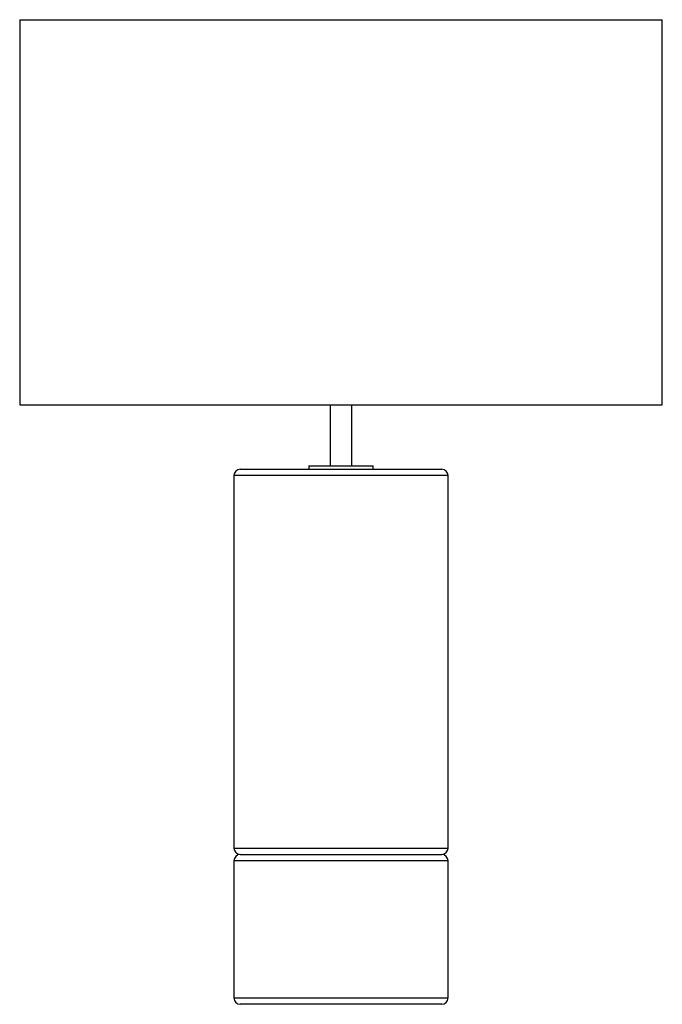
# Paper-space layout '_Posterior' of a CAD drawing. Header units: millimetres. Extents: x -128 to 172, y -232 to 228.
import ezdxf

# ---------------------------------------------------------------- set-up
doc = ezdxf.new("R2010")
doc.units = ezdxf.units.MM

psp = doc.layouts.new('_Posterior')

# ---------------------------------------------------------------- linework, layer by layer
at = {"color": 7, "linetype": 'Continuous', "lineweight": 25}
for p, q in [((-128.14, 227.56), (-128.14, 47.56)), ((-128.14, 227.56), (171.86, 227.56)), ((171.86, 47.56), (171.86, 227.56)), ((-128.14, 47.56), (171.86, 47.56)), ((16.86, 47.56), (16.86, 19.06)), ((26.86, 19.06), (26.86, 47.56)), ((6.86, 19.06), (6.86, 17.56)), ((6.86, 19.06), (36.86, 19.06)), ((36.86, 17.56), (36.86, 19.06)), ((-28.14, 14.56), (-28.14, -159.44)), ((-25.14, 17.56), (68.86, 17.56)), ((71.86, -159.44), (71.86, 14.56)), ((-28.14, -165.44), (-28.14, -229.44)), ((-25.14, -162.44), (68.86, -162.44)), ((71.86, -229.44), (71.86, -165.44)), ((68.86, -232.44), (-25.14, -232.44))]:
    psp.add_line(p, q, dxfattribs=at)
at = {"color": 8, "linetype": 'Continuous', "lineweight": 25}
for p, q in [((71.86, 14.56), (-28.14, 14.56)), ((-28.14, -159.44), (71.86, -159.44)), ((71.86, -165.44), (-28.14, -165.44)), ((-28.14, -229.44), (71.86, -229.44))]:
    psp.add_line(p, q, dxfattribs=at)
at = {"color": 7, "linetype": 'Continuous', "lineweight": 25}
for centre, start, end in [((-25.14, 14.56), 90, 180), ((68.86, 14.56), 0, 90), ((-25.14, -159.44), 180, 270), ((68.86, -159.44), 270, 0), ((-25.14, -165.44), 90, 180), ((68.86, -165.44), 0, 90), ((-25.14, -229.44), 180, 270), ((68.86, -229.44), 270, 0)]:
    psp.add_arc(centre, 3, start, end, dxfattribs=at)

doc.saveas('drawing.dxf')
